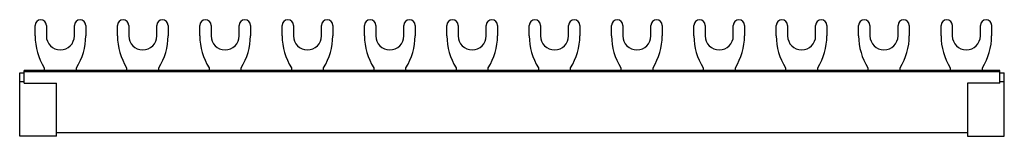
# Model space of a CAD drawing. Header units: millimetres. Extents: x 53 to 267, y 308 to 333.
import ezdxf

# ---------------------------------------------------------------- set-up
doc = ezdxf.new("R2010")
doc.units = ezdxf.units.MM
doc.header["$LTSCALE"] = 38.72
doc.layers.get('0').update_dxf_attribs({"linetype": 'CONTINUOUS'})

msp = doc.modelspace()

# ---------------------------------------------------------------- linework, layer by layer
at = {"color": 7, "linetype": 'Continuous'}
for p, q in [((56.28, 329.92), (56.28, 332.19)), ((58.73, 332.19), (58.73, 329.92)), ((64.83, 329.92), (64.83, 332.19)), ((67.28, 332.19), (67.28, 329.92)), ((74.18, 329.92), (74.18, 332.19)), ((76.63, 332.19), (76.63, 329.92)), ((82.73, 329.92), (82.73, 332.19)), ((85.18, 332.19), (85.18, 329.92)), ((92.08, 329.92), (92.08, 332.19)), ((94.53, 332.19), (94.53, 329.92)), ((100.63, 329.92), (100.63, 332.19)), ((103.08, 332.19), (103.08, 329.92)), ((109.98, 329.92), (109.98, 332.19)), ((112.43, 332.19), (112.43, 329.92)), ((118.53, 329.92), (118.53, 332.19)), ((120.98, 332.19), (120.98, 329.92)), ((127.88, 329.92), (127.88, 332.19)), ((130.33, 332.19), (130.33, 329.92)), ((136.43, 329.92), (136.43, 332.19)), ((138.88, 332.19), (138.88, 329.92)), ((145.78, 329.92), (145.78, 332.19)), ((148.23, 332.19), (148.23, 329.92)), ((154.33, 329.92), (154.33, 332.19)), ((156.78, 332.19), (156.78, 329.92)), ((163.68, 329.92), (163.68, 332.19)), ((166.13, 332.19), (166.13, 329.92)), ((172.23, 329.92), (172.23, 332.19)), ((174.68, 332.19), (174.68, 329.92)), ((181.58, 329.92), (181.58, 332.19)), ((184.03, 332.19), (184.03, 329.92)), ((190.13, 329.92), (190.13, 332.19)), ((192.58, 332.19), (192.58, 329.92)), ((199.48, 329.92), (199.48, 332.19)), ((201.93, 332.19), (201.93, 329.92)), ((208.03, 329.92), (208.03, 332.19)), ((210.48, 332.19), (210.48, 329.92)), ((217.38, 329.92), (217.38, 332.19)), ((219.83, 332.19), (219.83, 329.92)), ((225.93, 329.92), (225.93, 332.19)), ((228.38, 332.19), (228.38, 329.92)), ((235.28, 329.92), (235.28, 332.19)), ((237.73, 332.19), (237.73, 329.92)), ((243.83, 329.92), (243.83, 332.19)), ((246.28, 332.19), (246.28, 329.92)), ((253.18, 329.92), (253.18, 332.19)), ((255.63, 332.19), (255.63, 329.92)), ((261.73, 329.92), (261.73, 332.19)), ((264.18, 332.19), (264.18, 329.92)), ((52.93, 308.12), (52.93, 321.92)), ((52.93, 321.92), (53.93, 321.92)), ((53.93, 319.62), (53.93, 322.42)), ((265.93, 322.42), (53.93, 322.42)), ((58.28, 322.99), (58.28, 322.42)), ((65.28, 322.42), (65.28, 322.99)), ((76.18, 322.99), (76.18, 322.42)), ((83.18, 322.42), (83.18, 322.99)), ((94.08, 322.99), (94.08, 322.42)), ((101.08, 322.42), (101.08, 322.99)), ((111.98, 322.99), (111.98, 322.42)), ((118.98, 322.42), (118.98, 322.99)), ((129.88, 322.99), (129.88, 322.42)), ((136.88, 322.42), (136.88, 322.99)), ((147.78, 322.99), (147.78, 322.42)), ((154.78, 322.42), (154.78, 322.99)), ((165.68, 322.99), (165.68, 322.42)), ((172.68, 322.42), (172.68, 322.99)), ((183.58, 322.99), (183.58, 322.42)), ((190.58, 322.42), (190.58, 322.99)), ((201.48, 322.99), (201.48, 322.42)), ((208.48, 322.42), (208.48, 322.99)), ((219.38, 322.99), (219.38, 322.42)), ((226.38, 322.42), (226.38, 322.99)), ((237.28, 322.99), (237.28, 322.42)), ((244.28, 322.42), (244.28, 322.99)), ((255.18, 322.99), (255.18, 322.42)), ((262.18, 322.42), (262.18, 322.99)), ((265.93, 319.62), (265.93, 322.42)), ((265.93, 321.92), (266.93, 321.92)), ((266.93, 308.12), (266.93, 321.92)), ((53.93, 319.62), (60.93, 319.62)), ((60.93, 308.12), (60.93, 319.62)), ((265.93, 319.62), (258.93, 319.62)), ((258.93, 319.62), (258.93, 308.12)), ((60.93, 308.92), (258.93, 308.92)), ((60.93, 308.12), (52.93, 308.12)), ((258.93, 308.12), (266.93, 308.12))]:
    msp.add_line(p, q, dxfattribs=at)
at = {"color": 9, "linetype": 'Continuous'}
for p, q in [((265.93, 322.13), (53.93, 322.13)), ((53.93, 319.92), (52.93, 319.92)), ((266.93, 319.92), (265.93, 319.92))]:
    msp.add_line(p, q, dxfattribs=at)
at = {"color": 7, "linetype": 'Continuous'}
for centre, radius, start, end in [((57.51, 332.19), 1.23, 0, 180), ((66.06, 332.19), 1.23, 0, 180), ((75.41, 332.19), 1.23, 0, 180), ((83.96, 332.19), 1.23, 0, 180), ((93.31, 332.19), 1.23, 0, 180), ((101.86, 332.19), 1.23, 0, 180), ((111.21, 332.19), 1.23, 0, 180), ((119.76, 332.19), 1.23, 0, 180), ((129.11, 332.19), 1.23, 0, 180), ((137.66, 332.19), 1.23, 0, 180), ((147.01, 332.19), 1.23, 0, 180), ((155.56, 332.19), 1.23, 0, 180), ((164.91, 332.19), 1.23, 0, 180), ((173.46, 332.19), 1.23, 0, 180), ((182.81, 332.19), 1.23, 0, 180), ((191.36, 332.19), 1.23, 0, 180), ((200.71, 332.19), 1.23, 0, 180), ((209.26, 332.19), 1.23, 0, 180), ((218.61, 332.19), 1.23, 0, 180), ((227.16, 332.19), 1.23, 0, 180), ((236.51, 332.19), 1.23, 0, 180), ((245.06, 332.19), 1.23, 0, 180), ((254.41, 332.19), 1.23, 0, 180), ((262.96, 332.19), 1.23, 0, 180), ((69.28, 329.92), 13, 180, 212.2042), ((61.78, 329.92), 3.05, 180, 360), ((54.28, 329.92), 13, 327.7958, 360), ((87.18, 329.92), 13, 180, 212.2042), ((79.68, 329.92), 3.05, 180, 360), ((72.18, 329.92), 13, 327.7958, 360), ((105.08, 329.92), 13, 180, 212.2042), ((97.58, 329.92), 3.05, 180, 360), ((90.08, 329.92), 13, 327.7958, 360), ((122.98, 329.92), 13, 180, 212.2042), ((115.48, 329.92), 3.05, 180, 360), ((107.98, 329.92), 13, 327.7958, 360), ((140.88, 329.92), 13, 180, 212.2042), ((133.38, 329.92), 3.05, 180, 360), ((125.88, 329.92), 13, 327.7958, 360), ((158.78, 329.92), 13, 180, 212.2042), ((151.28, 329.92), 3.05, 180, 360), ((143.78, 329.92), 13, 327.7958, 360), ((176.68, 329.92), 13, 180, 212.2042), ((169.18, 329.92), 3.05, 180, 360), ((161.68, 329.92), 13, 327.7958, 360), ((194.58, 329.92), 13, 180, 212.2042), ((187.08, 329.92), 3.05, 180, 360), ((179.58, 329.92), 13, 327.7958, 360), ((212.48, 329.92), 13, 180, 212.2042), ((204.98, 329.92), 3.05, 180, 360), ((197.48, 329.92), 13, 327.7958, 360), ((230.38, 329.92), 13, 180, 212.2042), ((222.88, 329.92), 3.05, 180, 360), ((215.38, 329.92), 13, 327.7958, 360), ((248.28, 329.92), 13, 180, 212.2042), ((240.78, 329.92), 3.05, 180, 360), ((233.28, 329.92), 13, 327.7958, 360), ((266.18, 329.92), 13, 180, 212.2042), ((258.68, 329.92), 3.05, 180, 360), ((251.18, 329.92), 13, 327.7958, 360)]:
    msp.add_arc(centre, radius, start, end, dxfattribs=at)

doc.saveas('drawing.dxf')
